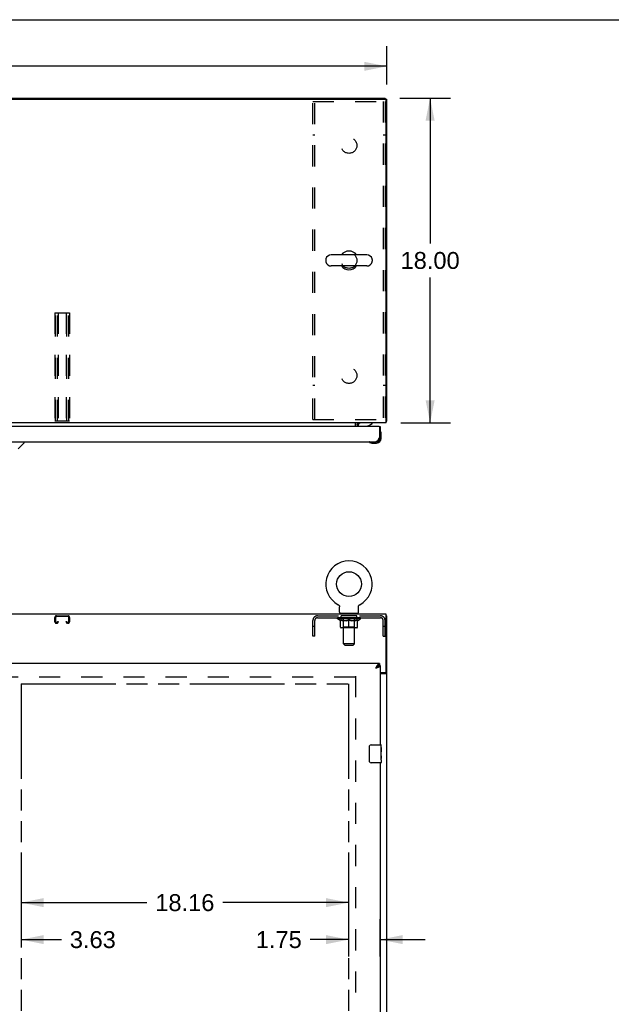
# Model space of a CAD drawing. Header units: inches. Extents: x 0 to 212, y 0 to 138.
# Tile 9 of 12: x 73 to 106, y 83 to 138. Entities that reach past the tile are written whole.
import ezdxf

# ---------------------------------------------------------------- set-up
doc = ezdxf.new("R2010")
doc.units = ezdxf.units.IN
doc.header["$LTSCALE"] = 11.6875
doc.header["$MEASUREMENT"] = 0
doc.linetypes.add('HIDDEN', pattern=[0.2, 0.1, -0.1])
doc.linetypes.add('PHANTOM', pattern=[0.8, 0.45, -0.05, 0.1, -0.05, 0.1, -0.05])
doc.layers.get('0').update_dxf_attribs({"linetype": 'CONTINUOUS'})
for name, color, linetype in [('02___PRT_ALL_AXES', 7, 'CONTINUOUS'), ('AVAILABLE_DOOR_SPACE', 7, 'CONTINUOUS'), ('DEFAULT_2', 8, 'HIDDEN'), ('DIMENSIONS', 7, 'CONTINUOUS')]:
    doc.layers.add(name, color=color, linetype=linetype)
doc.styles.get("Standard").update_dxf_attribs({"font": 'arial.ttf'})
doc.dimstyles.new('DIMSTYLE_1', dxfattribs={"dimtxt": 0.9375, "dimasz": 1.25, "dimexe": 0.09, "dimexo": 0.07, "dimgap": 0.0375, "dimtad": 0, "dimtih": 1, "dimtoh": 1, "dimzin": 4, "dimdsep": 46, "dimtxsty": 'Standard', "dimblk": '_FILLED', "dimblk1": '_FILLED', "dimblk2": '_FILLED', "dimcen": 0.09, "dimazin": 1, "dimtfac": 1, "dimtdec": 3, "dimtofl": 0, "dimtmove": 0, "dimatfit": 3, "dimldrblk": '_FILLED', "dimfxl": 1, "dimtolj": 1, "dimtzin": 4, "dimarcsym": 0})

# ---------------------------------------------------------------- blocks, each defined once
blk = doc.blocks.new('_FILLED')
at = {"color": 0, "linetype": 'ByBlock'}
blk.add_solid([(0, 0), (-1, 0.2), (-1, -0.2)], dxfattribs=at)
blk = doc.blocks.new('*D1')
at = {"layer": 'DIMENSIONS', "color": 2, "linetype": 'Continuous'}
for p, q in [((45.813, 133.802), (45.813, 136.04)), ((93.813, 133.917), (93.813, 136.04)), ((45.813, 134.915), (67.706, 134.915)), ((93.813, 134.915), (71.919, 134.915))]:
    blk.add_line(p, q, dxfattribs=at)
at = {"layer": 'DIMENSIONS', "color": 2, "linetype": 'Continuous', "xscale": 1.25, "yscale": 1.25, "zscale": 1.25, "rotation": 180}
blk.add_blockref('_FILLED', (45.813, 134.915), dxfattribs=at)
at = {"layer": 'DIMENSIONS', "color": 2, "linetype": 'Continuous', "xscale": 1.25, "yscale": 1.25, "zscale": 1.25}
blk.add_blockref('_FILLED', (93.813, 134.915), dxfattribs=at)
at = {"layer": 'DIMENSIONS', "color": 2, "linetype": 'Continuous', "insert": (69.813, 135.384), "char_height": 0.9375, "width": 3.27602, "attachment_point": 2, "line_spacing_factor": 0.9}
blk.add_mtext('48.00', dxfattribs=at)
blk = doc.blocks.new('*D10')
at = {"layer": 'DIMENSIONS', "color": 2, "linetype": 'Continuous'}
for p, q in [((94.521, 133.156), (97.331, 133.156)), ((96.206, 133.156), (96.206, 125.094)), ((96.206, 115.156), (96.206, 123.219)), ((94.576, 115.156), (97.331, 115.156))]:
    blk.add_line(p, q, dxfattribs=at)
at = {"layer": 'DIMENSIONS', "color": 2, "linetype": 'Continuous', "xscale": 1.25, "yscale": 1.25, "zscale": 1.25}
for p, rotation in [((96.206, 133.156), 90), ((96.206, 115.156), 270)]:
    blk.add_blockref('_FILLED', p, dxfattribs=dict(at, rotation=rotation))
at = {"layer": 'DIMENSIONS', "color": 2, "linetype": 'Continuous', "insert": (96.206, 124.625), "char_height": 0.9375, "width": 3.27602, "attachment_point": 2, "line_spacing_factor": 0.9}
blk.add_mtext('18.00', dxfattribs=at)
blk = doc.blocks.new('*D13')
at = {"layer": 'DIMENSIONS', "color": 2, "linetype": 'Continuous'}
for p, q in [((73.531, 88.564), (80.503, 88.564)), ((91.688, 88.564), (84.716, 88.564))]:
    blk.add_line(p, q, dxfattribs=at)
at = {"layer": 'DIMENSIONS', "color": 2, "linetype": 'Continuous', "xscale": 1.25, "yscale": 1.25, "zscale": 1.25, "rotation": 180}
blk.add_blockref('_FILLED', (73.531, 88.564), dxfattribs=at)
at = {"layer": 'DIMENSIONS', "color": 2, "linetype": 'Continuous', "xscale": 1.25, "yscale": 1.25, "zscale": 1.25}
blk.add_blockref('_FILLED', (91.688, 88.564), dxfattribs=at)
at = {"layer": 'DIMENSIONS', "color": 2, "linetype": 'Continuous', "insert": (82.61, 89.033), "char_height": 0.9375, "width": 3.27602, "attachment_point": 2, "line_spacing_factor": 0.9}
blk.add_mtext('18.16', dxfattribs=at)
blk = doc.blocks.new('*D14')
at = {"layer": 'DIMENSIONS', "color": 2, "linetype": 'Continuous'}
for p, q in [((91.688, 87.639), (91.688, 85.571)), ((93.438, 85.571), (93.438, 87.639)), ((91.688, 86.514), (89.561, 86.514)), ((93.438, 86.514), (95.938, 86.514))]:
    blk.add_line(p, q, dxfattribs=at)
at = {"layer": 'DIMENSIONS', "color": 2, "linetype": 'Continuous', "xscale": 1.25, "yscale": 1.25, "zscale": 1.25}
blk.add_blockref('_FILLED', (91.688, 86.514), dxfattribs=at)
at = {"layer": 'DIMENSIONS', "color": 2, "linetype": 'Continuous', "xscale": 1.25, "yscale": 1.25, "zscale": 1.25, "rotation": 180}
blk.add_blockref('_FILLED', (93.438, 86.514), dxfattribs=at)
at = {"layer": 'DIMENSIONS', "color": 2, "linetype": 'Continuous', "insert": (89.092, 86.983), "char_height": 0.9375, "width": 2.54763, "attachment_point": 3, "line_spacing_factor": 0.9}
blk.add_mtext('1.75', dxfattribs=at)
blk = doc.blocks.new('*D15')
at = {"layer": 'DIMENSIONS', "color": 2, "linetype": 'Continuous'}
for p, q in [((69.906, 86.514), (67.406, 86.514)), ((73.531, 86.514), (75.766, 86.514))]:
    blk.add_line(p, q, dxfattribs=at)
at = {"layer": 'DIMENSIONS', "color": 2, "linetype": 'Continuous', "xscale": 1.25, "yscale": 1.25, "zscale": 1.25}
blk.add_blockref('_FILLED', (69.906, 86.514), dxfattribs=at)
at = {"layer": 'DIMENSIONS', "color": 2, "linetype": 'Continuous', "xscale": 1.25, "yscale": 1.25, "zscale": 1.25, "rotation": 180}
blk.add_blockref('_FILLED', (73.531, 86.514), dxfattribs=at)
at = {"layer": 'DIMENSIONS', "color": 2, "linetype": 'Continuous', "insert": (76.234, 86.983), "char_height": 0.9375, "width": 2.54763, "attachment_point": 1, "line_spacing_factor": 0.9}
blk.add_mtext('3.63', dxfattribs=at)

msp = doc.modelspace()

# ---------------------------------------------------------------- linework, layer by layer
at = {"color": 7, "linetype": 'Continuous'}
for p, q in [((0, 137.5), (212.5, 137.5)), ((45.917, 133.156), (93.709, 133.156)), ((93.709, 133.104), (93.709, 133.156)), ((93.709, 133.104), (93.813, 133.104)), ((92.696, 124.462), (90.721, 124.462)), ((90.421, 124.2), (90.421, 124.113)), ((92.996, 124.2), (92.996, 124.113)), ((92.696, 123.85), (90.721, 123.85)), ((92.996, 115.156), (92.996, 115.117)), ((93.761, 115.26), (93.813, 115.26)), ((92.209, 114.952), (92.209, 114.999)), ((92.758, 114.979), (92.996, 115.117)), ((93.376, 114.952), (93.438, 114.952)), ((93.452, 114.69), (93.451, 114.692)), ((93.453, 114.687), (93.452, 114.69)), ((73.682, 114.098), (73.682, 114.036)), ((92.843, 114.085), (92.843, 114.085)), ((93.191, 114.098), (93.235, 114.098)), ((93.438, 114.345), (93.396, 114.345)), ((93.498, 114.558), (93.495, 114.596)), ((93.498, 114.301), (93.498, 114.558)), ((73.373, 113.71), (73.67, 114.008)), ((92.94, 114.041), (92.978, 114.038)), ((92.978, 114.038), (93.235, 114.038)), ((91.109, 105.078), (91.109, 105.078)), ((91.109, 105.078), (91.114, 105.075)), ((91.11, 105.077), (91.112, 105.076)), ((91.114, 105.075), (91.118, 105.073)), ((91.118, 105.073), (91.122, 105.07)), ((91.122, 105.07), (91.127, 105.067)), ((91.127, 105.067), (91.131, 105.064)), ((91.131, 105.064), (91.135, 105.06)), ((91.135, 105.06), (91.139, 105.057)), ((91.139, 105.057), (91.143, 105.053)), ((91.143, 105.053), (91.146, 105.05)), ((91.146, 105.05), (91.15, 105.046)), ((91.15, 105.046), (91.153, 105.042)), ((91.153, 105.042), (91.156, 105.038)), ((91.156, 105.038), (91.16, 105.033)), ((91.159, 105.034), (91.162, 105.029)), ((91.162, 105.029), (91.165, 105.025)), ((91.165, 105.025), (91.168, 105.02)), ((91.168, 105.02), (91.17, 105.016)), ((91.17, 105.016), (91.173, 105.011)), ((91.172, 105.011), (91.175, 105.006)), ((91.175, 105.006), (91.177, 105.001)), ((91.177, 105.001), (91.178, 104.996)), ((91.178, 104.996), (91.18, 104.991)), ((91.18, 104.991), (91.181, 104.986)), ((91.181, 104.986), (91.182, 104.981)), ((91.182, 104.981), (91.183, 104.976)), ((91.183, 104.976), (91.184, 104.971)), ((91.186, 104.658), (91.186, 104.951)), ((92.232, 104.966), (92.233, 104.971)), ((92.232, 104.96), (92.232, 104.966)), ((92.232, 104.955), (92.232, 104.96)), ((92.232, 104.955), (92.232, 104.96)), ((92.232, 104.951), (92.232, 104.955)), ((92.232, 104.658), (92.232, 104.951)), ((92.233, 104.971), (92.234, 104.976)), ((92.234, 104.976), (92.235, 104.981)), ((92.235, 104.981), (92.236, 104.986)), ((92.236, 104.986), (92.238, 104.991)), ((92.238, 104.991), (92.239, 104.996)), ((92.239, 104.996), (92.241, 105.001)), ((92.241, 105.001), (92.243, 105.006)), ((92.243, 105.006), (92.245, 105.011)), ((92.245, 105.011), (92.247, 105.016)), ((92.247, 105.016), (92.25, 105.02)), ((92.25, 105.02), (92.252, 105.025)), ((92.252, 105.025), (92.255, 105.029)), ((92.258, 105.033), (92.261, 105.038)), ((92.261, 105.038), (92.264, 105.042)), ((92.264, 105.042), (92.268, 105.046)), ((92.268, 105.046), (92.271, 105.05)), ((92.271, 105.05), (92.275, 105.053)), ((92.279, 105.057), (92.282, 105.06)), ((92.282, 105.06), (92.287, 105.064)), ((92.287, 105.064), (92.291, 105.067)), ((92.291, 105.067), (92.295, 105.07)), ((92.295, 105.07), (92.299, 105.073)), ((92.299, 105.073), (92.304, 105.075)), ((92.299, 105.073), (92.301, 105.074)), ((92.304, 105.075), (92.308, 105.078)), ((92.305, 105.076), (92.307, 105.077)), ((91.209, 104.589), (91.209, 104.559)), ((92.209, 104.589), (91.209, 104.589)), ((92.209, 104.589), (92.209, 104.559)), ((93.761, 104.455), (93.813, 104.455)), ((93.345, 101.694), (93.336, 101.69)), ((93.396, 101.809), (93.396, 101.705)), ((93.438, 101.705), (93.396, 101.705)), ((93.709, 101.319), (93.709, 101.307)), ((93.709, 101.307), (93.813, 101.307)), ((92.843, 96.409), (92.843, 97.209)), ((92.943, 97.309), (93.483, 97.309)), ((93.483, 96.309), (92.943, 96.309))]:
    msp.add_line(p, q, dxfattribs=at)
at = {"color": 3, "linetype": 'Continuous'}
for p, q in [((45.927, 133.104), (93.698, 133.104)), ((93.761, 115.156), (93.761, 133.042)), ((93.813, 115.26), (93.813, 133.104)), ((93.761, 115.156), (45.865, 115.156)), ((92.063, 114.952), (92.063, 115.156)), ((93.376, 114.952), (69.969, 114.952)), ((92.167, 115.052), (92.167, 114.952)), ((92.193, 115.138), (92.188, 115.143)), ((93.396, 114.932), (93.396, 114.345)), ((93.438, 114.952), (93.438, 114.345)), ((69.906, 114.098), (93.191, 114.098)), ((93.761, 104.559), (45.865, 104.559)), ((93.761, 101.379), (93.761, 104.559)), ((93.813, 32.663), (93.813, 104.455)), ((93.396, 101.809), (69.906, 101.809)), ((93.191, 101.563), (93.221, 101.574)), ((93.438, 101.705), (93.438, 97.309)), ((93.438, 101.319), (93.701, 101.319)), ((93.438, 101.267), (93.743, 101.267)), ((93.438, 96.309), (93.438, 71.059))]:
    msp.add_line(p, q, dxfattribs=at)
for points in [[(92.182, 115.148), (92.18, 115.15), (92.178, 115.152), (92.176, 115.153), (92.174, 115.154)], [(92.188, 115.143), (92.186, 115.145), (92.184, 115.146), (92.182, 115.148)], [(93.761, 115.241), (93.761, 115.241), (93.765, 115.242), (93.769, 115.243), (93.773, 115.244), (93.777, 115.245)], [(93.777, 115.245), (93.785, 115.246), (93.789, 115.247), (93.792, 115.248), (93.795, 115.248), (93.798, 115.249), (93.801, 115.25), (93.804, 115.251), (93.806, 115.252), (93.808, 115.253), (93.809, 115.254), (93.81, 115.255), (93.811, 115.256), (93.812, 115.258), (93.813, 115.259), (93.813, 115.26)], [(92.203, 115.131), (92.202, 115.131), (92.202, 115.131), (92.201, 115.131), (92.2, 115.131), (92.199, 115.132), (92.198, 115.133), (92.197, 115.134), (92.196, 115.135), (92.195, 115.136), (92.193, 115.138)], [(93.396, 114.345), (93.388, 114.329), (93.379, 114.313), (93.371, 114.297), (93.362, 114.281), (93.353, 114.266), (93.345, 114.251), (93.336, 114.236), (93.328, 114.222), (93.319, 114.208), (93.311, 114.195), (93.302, 114.182), (93.294, 114.171), (93.285, 114.16), (93.277, 114.149), (93.268, 114.14), (93.26, 114.131), (93.251, 114.124), (93.242, 114.117), (93.234, 114.112), (93.225, 114.107), (93.217, 114.103), (93.208, 114.101), (93.2, 114.099), (93.191, 114.098)], [(93.277, 101.713), (93.268, 101.7), (93.26, 101.686), (93.251, 101.672), (93.242, 101.657), (93.234, 101.642), (93.225, 101.626), (93.217, 101.611), (93.208, 101.595), (93.2, 101.579), (93.191, 101.563)], [(93.221, 101.574), (93.236, 101.579), (93.25, 101.585), (93.265, 101.59), (93.279, 101.596), (93.292, 101.601), (93.306, 101.607), (93.319, 101.612), (93.331, 101.617)], [(93.396, 101.809), (93.388, 101.809), (93.379, 101.807), (93.371, 101.804), (93.362, 101.801), (93.353, 101.796), (93.345, 101.79), (93.336, 101.784), (93.328, 101.776), (93.319, 101.768), (93.311, 101.758), (93.302, 101.748), (93.294, 101.737), (93.285, 101.725), (93.277, 101.713)], [(93.331, 101.617), (93.343, 101.623), (93.355, 101.628), (93.365, 101.634), (93.376, 101.639), (93.385, 101.645), (93.394, 101.65), (93.402, 101.656), (93.409, 101.661), (93.416, 101.667), (93.422, 101.672), (93.427, 101.678), (93.431, 101.683), (93.434, 101.689), (93.436, 101.694), (93.437, 101.7), (93.438, 101.705)], [(93.743, 101.267), (93.745, 101.268), (93.747, 101.27), (93.75, 101.271), (93.753, 101.273), (93.757, 101.274), (93.761, 101.276), (93.765, 101.277), (93.769, 101.279), (93.777, 101.281)], [(93.777, 101.281), (93.781, 101.283), (93.785, 101.284), (93.789, 101.285), (93.792, 101.287), (93.795, 101.288), (93.798, 101.29), (93.801, 101.291), (93.804, 101.293), (93.806, 101.295), (93.808, 101.296), (93.809, 101.298), (93.81, 101.3), (93.811, 101.301), (93.812, 101.303), (93.813, 101.305), (93.813, 101.307)]]:
    msp.add_lwpolyline(points, dxfattribs=at)
at = {"color": 7, "linetype": 'Continuous'}
for points in [[(93.451, 114.692), (93.451, 114.693), (93.451, 114.693)], [(92.843, 114.085), (92.844, 114.085), (92.846, 114.084), (92.849, 114.083)], [(91.184, 104.971), (91.185, 104.966), (91.185, 104.96)], [(91.185, 104.966), (91.185, 104.96), (91.186, 104.955), (91.186, 104.951)], [(92.255, 105.029), (92.258, 105.034), (92.261, 105.038)], [(92.275, 105.053), (92.279, 105.057), (92.283, 105.06)], [(93.336, 101.69), (93.328, 101.686), (93.319, 101.681), (93.311, 101.676), (93.302, 101.67), (93.294, 101.663), (93.285, 101.657), (93.277, 101.649), (93.268, 101.642), (93.26, 101.634), (93.251, 101.626), (93.242, 101.617), (93.234, 101.608), (93.225, 101.6), (93.217, 101.59), (93.208, 101.581), (93.2, 101.572), (93.191, 101.563)], [(93.191, 101.563), (93.202, 101.57), (93.213, 101.577), (93.224, 101.584), (93.235, 101.591), (93.246, 101.598), (93.256, 101.605), (93.266, 101.613), (93.275, 101.62), (93.284, 101.627), (93.292, 101.634), (93.3, 101.641), (93.307, 101.648), (93.313, 101.655), (93.318, 101.662), (93.323, 101.67), (93.327, 101.677), (93.33, 101.684), (93.331, 101.688)], [(93.396, 101.705), (93.388, 101.705), (93.379, 101.704), (93.371, 101.702), (93.362, 101.7), (93.353, 101.698), (93.345, 101.694)], [(93.668, 101.267), (93.668, 101.269), (93.669, 101.271), (93.669, 101.272), (93.67, 101.274), (93.67, 101.276), (93.671, 101.277), (93.673, 101.279), (93.674, 101.281), (93.676, 101.282), (93.677, 101.284), (93.679, 101.285), (93.681, 101.286), (93.684, 101.287), (93.686, 101.289), (93.688, 101.29), (93.691, 101.291), (93.693, 101.292), (93.695, 101.293), (93.698, 101.295), (93.7, 101.296), (93.702, 101.297), (93.704, 101.299), (93.705, 101.3), (93.707, 101.302), (93.708, 101.303), (93.708, 101.305), (93.709, 101.306), (93.709, 101.307)], [(92.843, 97.209), (92.843, 97.215), (92.844, 97.222), (92.844, 97.228), (92.846, 97.234), (92.847, 97.24), (92.849, 97.245)], [(92.849, 96.373), (92.847, 96.379), (92.846, 96.385), (92.844, 96.391), (92.844, 96.397), (92.843, 96.403), (92.843, 96.409)]]:
    msp.add_lwpolyline(points, dxfattribs=at)
msp.add_circle((91.709, 106.217), 0.688, dxfattribs=at)
at = {"color": 3, "linetype": 'Continuous'}
for centre, radius, start, end in [((93.698, 133.042), 0.0625, 0, 90), ((92.271, 115.052), 0.104, 90, 180), ((93.376, 114.932), 0.02, 0, 90), ((93.191, 114.345), 0.246, 270, 360), ((93.701, 101.379), 0.06, 270, 360)]:
    msp.add_arc(centre, radius, start, end, dxfattribs=at)
at = {"color": 7, "linetype": 'Continuous'}
for centre, radius, start, end in [((90.721, 124.156), 0.306, 90, 164.3697), ((91.709, 124.156), 0.523, 35.8102, 144.1898), ((92.696, 124.156), 0.306, 15.6303, 90), ((90.565, 124.2), 0.144, 164.3697, 180), ((90.565, 124.113), 0.144, 180, 195.6303), ((90.721, 124.156), 0.306, 195.6303, 270), ((92.696, 124.156), 0.306, 270, 344.3697), ((92.852, 124.2), 0.144, 0, 15.6303), ((92.852, 124.113), 0.144, 344.3697, 360), ((91.709, 124.156), 0.523, 215.8091, 324.1909), ((92.271, 115.052), 0.208, 149.986, 180), ((92.366, 114.999), 0.157, 90, 180), ((92.808, 114.893), 0.1, 120.092, 143.4532), ((93.453, 114.678), 0.015, 96.3796, 180), ((93.449, 114.678), 0.015, 30.8899, 83.6204), ((93.248, 114.558), 0.25, 0, 30.8899), ((92.858, 114.083), 0.015, 90, 173.6204), ((92.858, 114.087), 0.015, 186.3796, 239.1101), ((92.978, 114.288), 0.25, 239.1101, 270), ((93.235, 114.301), 0.263, 270, 360), ((93.235, 114.301), 0.203, 270, 360), ((73.643, 114.036), 0.0394, 315, 360), ((91.709, 106.217), 1.288, 297.7005, 242.2995), ((91.255, 104.658), 0.069, 180, 270), ((92.163, 104.658), 0.069, 270, 360), ((92.943, 97.209), 0.1, 90, 158.7946), ((93.483, 97.294), 0.015, 0, 90), ((92.943, 96.409), 0.1, 201.1999, 270), ((93.483, 96.324), 0.015, 270, 360)]:
    msp.add_arc(centre, radius, start, end, dxfattribs=at)
at = {"layer": '02___PRT_ALL_AXES', "color": 8, "linetype": 'HIDDEN'}
for p, q in [((91.271, 104.351), (91.271, 104.455)), ((92.146, 104.455), (91.271, 104.455)), ((92.146, 104.351), (91.271, 104.351)), ((92.146, 104.351), (92.146, 104.455))]:
    msp.add_line(p, q, dxfattribs=at)
at = {"layer": '02___PRT_ALL_AXES', "color": 7, "linetype": 'Continuous'}
for p, q in [((93.491, 97.155), (93.491, 96.925)), ((93.498, 97.155), (93.491, 97.155)), ((93.498, 96.73), (93.498, 97.294)), ((93.498, 96.988), (93.491, 96.988)), ((93.498, 96.925), (93.491, 96.925)), ((93.491, 96.694), (93.491, 96.558)), ((93.498, 96.694), (93.491, 96.694)), ((93.498, 96.889), (93.492, 96.889)), ((93.496, 96.755), (93.494, 96.777)), ((93.496, 96.757), (93.498, 96.757)), ((93.498, 96.471), (93.498, 96.728)), ((93.492, 96.526), (93.498, 96.526)), ((93.498, 96.47), (93.498, 96.324))]:
    msp.add_line(p, q, dxfattribs=at)
for points in [[(93.494, 96.777), (93.493, 96.789), (93.493, 96.801), (93.492, 96.813), (93.491, 96.826), (93.491, 96.838), (93.491, 96.851), (93.491, 96.864), (93.491, 96.877), (93.492, 96.889), (93.493, 96.902), (93.493, 96.914)], [(93.498, 96.728), (93.498, 96.736), (93.497, 96.745), (93.496, 96.755)], [(93.492, 96.521), (93.492, 96.53), (93.491, 96.539), (93.491, 96.548), (93.491, 96.558)], [(93.495, 96.497), (93.494, 96.504), (93.493, 96.513), (93.492, 96.521)], [(93.498, 96.47), (93.498, 96.474), (93.497, 96.478), (93.497, 96.484), (93.495, 96.497)]]:
    msp.add_lwpolyline(points, dxfattribs=at)
at = {"layer": '02___PRT_ALL_AXES', "color": 8, "linetype": 'HIDDEN'}
for centre in [(91.709, 130.531), (91.709, 124.156), (91.709, 117.781)]:
    msp.add_circle(centre, 0.438, dxfattribs=at)
at = {"layer": '02___PRT_ALL_AXES', "color": 7, "linetype": 'Continuous'}
for start, end in [(350.8498, 351.1102), (355.1015, 355.7578)]:
    msp.add_arc((93.235, 114.301), 0.263, start, end, dxfattribs=at)
msp.add_ellipse((93.235, 96.893), major_axis=(0.263, 0), ratio=0.432808, start_param=0, end_param=0.179988, dxfattribs=at)
at = {"layer": 'AVAILABLE_DOOR_SPACE', "color": 4, "linetype": 'PHANTOM'}
for p, q in [((73.531, 100.684), (73.531, 71.434)), ((73.531, 100.684), (91.688, 100.684)), ((91.688, 100.684), (91.688, 40.434))]:
    msp.add_line(p, q, dxfattribs=at)
at = {"layer": 'DEFAULT_2', "color": 8, "linetype": 'HIDDEN'}
for p, q in [((89.709, 132.969), (93.709, 132.969)), ((89.709, 115.344), (89.709, 132.969)), ((89.813, 115.344), (89.813, 132.969)), ((93.605, 132.969), (93.605, 115.344)), ((93.709, 132.969), (93.709, 115.344)), ((89.813, 131.094), (89.709, 131.094)), ((93.709, 131.094), (93.605, 131.094)), ((75.406, 121.26), (76.219, 121.26)), ((75.406, 121.26), (75.406, 115.26)), ((75.446, 115.26), (75.446, 121.26)), ((75.554, 115.26), (75.554, 121.26)), ((75.594, 121.26), (75.594, 115.26)), ((76.031, 121.26), (76.031, 115.26)), ((76.071, 115.26), (76.071, 121.26)), ((76.179, 115.26), (76.179, 121.26)), ((76.219, 121.26), (76.219, 115.26)), ((89.813, 117.219), (89.709, 117.219)), ((93.709, 117.219), (93.605, 117.219)), ((75.406, 115.26), (76.219, 115.26)), ((89.709, 115.344), (93.709, 115.344)), ((91.109, 105.078), (91.109, 105.078)), ((91.117, 105.074), (91.118, 105.073)), ((92.308, 105.078), (92.308, 105.078)), ((92.308, 105.078), (92.308, 105.078)), ((75.406, 104.129), (75.406, 104.375)), ((75.446, 104.375), (75.446, 104.129)), ((75.486, 104.455), (76.139, 104.455)), ((76.139, 104.415), (75.486, 104.415)), ((76.179, 104.129), (76.179, 104.375)), ((76.219, 104.375), (76.219, 104.129)), ((89.955, 104.455), (93.462, 104.455)), ((89.955, 104.351), (93.462, 104.351)), ((91.075, 104.302), (91.075, 104.349)), ((92.342, 104.302), (91.075, 104.302)), ((91.235, 104.191), (91.075, 104.302)), ((91.085, 104.343), (91.085, 104.349)), ((91.094, 104.339), (91.094, 104.343)), ((91.094, 104.339), (92.324, 104.339)), ((91.103, 104.339), (91.103, 104.343)), ((91.104, 104.339), (91.104, 104.343)), ((91.114, 104.343), (91.114, 104.349)), ((91.13, 104.339), (91.13, 104.343)), ((91.132, 104.339), (91.132, 104.343)), ((91.16, 104.343), (91.16, 104.349)), ((91.175, 104.339), (91.175, 104.343)), ((91.177, 104.339), (91.177, 104.343)), ((91.382, 104.342), (91.18, 104.342)), ((91.224, 104.343), (91.224, 104.349)), ((91.225, 104.339), (91.225, 104.342)), ((91.226, 104.339), (91.226, 104.342)), ((91.229, 104.339), (91.229, 104.342)), ((91.236, 104.339), (91.236, 104.343)), ((91.236, 104.339), (91.236, 104.342)), ((91.239, 104.339), (91.239, 104.343)), ((91.243, 104.339), (91.243, 104.343)), ((91.245, 103.828), (91.245, 104.234)), ((91.247, 104.339), (91.247, 104.342)), ((91.261, 104.339), (91.261, 104.342)), ((91.279, 104.339), (91.279, 104.342)), ((91.28, 104.339), (91.28, 104.345)), ((91.3, 104.339), (91.3, 104.342)), ((91.3, 104.339), (91.3, 104.342)), ((91.302, 104.343), (91.302, 104.349)), ((91.311, 104.339), (91.311, 104.343)), ((91.315, 104.339), (91.315, 104.343)), ((91.325, 104.339), (91.325, 104.342)), ((91.336, 104.339), (91.336, 104.346)), ((91.352, 104.339), (91.352, 104.342)), ((91.355, 104.339), (91.355, 104.342)), ((91.382, 104.339), (91.382, 104.342)), ((91.449, 104.342), (91.387, 104.342)), ((91.392, 104.343), (91.392, 104.349)), ((91.396, 104.589), (91.396, 104.559)), ((91.396, 103.831), (91.396, 104.299)), ((91.399, 104.339), (91.399, 104.343)), ((91.404, 104.339), (91.404, 104.343)), ((91.409, 102.908), (91.409, 104.555)), ((91.41, 104.339), (91.41, 104.348)), ((91.414, 104.339), (91.414, 104.342)), ((91.425, 104.339), (91.425, 104.342)), ((91.449, 104.339), (91.449, 104.342)), ((91.524, 104.342), (91.465, 104.342)), ((91.485, 104.339), (91.485, 104.342)), ((91.492, 104.343), (91.492, 104.349)), ((91.496, 104.339), (91.496, 104.343)), ((91.498, 104.339), (91.498, 104.349)), ((91.501, 104.339), (91.501, 104.343)), ((91.508, 104.339), (91.508, 104.343)), ((91.524, 104.339), (91.524, 104.342)), ((91.604, 104.342), (91.55, 104.342)), ((91.563, 104.339), (91.563, 104.342)), ((91.594, 104.342), (91.709, 104.349)), ((91.599, 104.343), (91.599, 104.349)), ((91.599, 104.343), (91.599, 104.349)), ((91.599, 104.349), (91.599, 104.349)), ((91.599, 104.339), (91.599, 104.343)), ((91.603, 104.339), (91.603, 104.343)), ((91.604, 104.339), (91.604, 104.342)), ((91.605, 104.339), (91.605, 104.343)), ((91.688, 104.342), (91.64, 104.342)), ((91.645, 104.339), (91.645, 104.342)), ((91.688, 104.339), (91.688, 104.342)), ((91.706, 104.343), (91.706, 104.343)), ((91.706, 104.339), (91.706, 104.343)), ((91.706, 104.339), (91.706, 104.343)), ((91.709, 104.343), (91.709, 104.349)), ((91.709, 103.791), (91.709, 104.235)), ((91.711, 104.339), (91.711, 104.343)), ((91.711, 104.339), (91.711, 104.343)), ((91.711, 104.343), (91.711, 104.343)), ((91.713, 104.342), (91.778, 104.342)), ((91.73, 104.339), (91.73, 104.342)), ((91.746, 104.342), (91.746, 104.347)), ((91.746, 104.347), (91.823, 104.342)), ((91.767, 104.342), (91.767, 104.346)), ((91.772, 104.339), (91.772, 104.342)), ((91.813, 104.339), (91.813, 104.343)), ((91.813, 104.339), (91.813, 104.342)), ((91.813, 104.342), (91.868, 104.342)), ((91.814, 104.339), (91.814, 104.343)), ((91.818, 104.343), (91.818, 104.349)), ((91.818, 104.349), (91.819, 104.349)), ((91.818, 104.339), (91.818, 104.343)), ((91.819, 104.343), (91.819, 104.349)), ((91.855, 104.339), (91.855, 104.342)), ((91.894, 104.339), (91.894, 104.342)), ((91.894, 104.342), (91.953, 104.342)), ((91.909, 104.339), (91.909, 104.343)), ((91.916, 104.339), (91.916, 104.343)), ((91.919, 104.339), (91.919, 104.349)), ((91.922, 104.339), (91.922, 104.343)), ((91.925, 104.343), (91.925, 104.349)), ((91.933, 104.339), (91.933, 104.342)), ((91.969, 104.339), (91.969, 104.342)), ((91.969, 104.342), (92.031, 104.342)), ((91.993, 104.339), (91.993, 104.342)), ((92.004, 104.339), (92.004, 104.342)), ((92.008, 104.339), (92.008, 104.348)), ((92.009, 102.908), (92.009, 104.555)), ((92.014, 104.339), (92.014, 104.343)), ((92.019, 104.339), (92.019, 104.343)), ((92.021, 104.589), (92.021, 104.559)), ((92.021, 103.831), (92.021, 104.299)), ((92.025, 104.343), (92.025, 104.349)), ((92.036, 104.339), (92.036, 104.342)), ((92.036, 104.342), (92.237, 104.342)), ((92.063, 104.339), (92.063, 104.342)), ((92.066, 104.339), (92.066, 104.342)), ((92.081, 104.339), (92.081, 104.346)), ((92.093, 104.339), (92.093, 104.342)), ((92.102, 104.339), (92.102, 104.343)), ((92.106, 104.339), (92.106, 104.343)), ((92.116, 104.343), (92.116, 104.349)), ((92.117, 104.339), (92.117, 104.342)), ((92.117, 104.339), (92.117, 104.342)), ((92.138, 104.339), (92.138, 104.345)), ((92.138, 104.339), (92.138, 104.342)), ((92.156, 104.339), (92.156, 104.342)), ((92.17, 104.339), (92.17, 104.342)), ((92.172, 103.828), (92.172, 104.234)), ((92.175, 104.339), (92.175, 104.343)), ((92.178, 104.339), (92.178, 104.343)), ((92.181, 104.339), (92.181, 104.342)), ((92.182, 104.339), (92.182, 104.343)), ((92.183, 104.191), (92.342, 104.302)), ((92.189, 104.339), (92.189, 104.342)), ((92.192, 104.339), (92.192, 104.342)), ((92.192, 104.339), (92.192, 104.342)), ((92.194, 104.343), (92.194, 104.349)), ((92.24, 104.339), (92.24, 104.343)), ((92.243, 104.339), (92.243, 104.343)), ((92.257, 104.343), (92.257, 104.349)), ((92.286, 104.339), (92.286, 104.343)), ((92.288, 104.339), (92.288, 104.343)), ((92.304, 104.343), (92.304, 104.349)), ((92.314, 104.339), (92.314, 104.343)), ((92.315, 104.339), (92.315, 104.343)), ((92.324, 104.339), (92.324, 104.343)), ((92.332, 104.343), (92.332, 104.349)), ((92.342, 104.302), (92.342, 104.349)), ((75.486, 104.089), (75.514, 104.089)), ((75.514, 104.049), (75.486, 104.049)), ((75.554, 104.129), (75.554, 104.143)), ((75.554, 104.143), (75.594, 104.143)), ((75.594, 104.143), (75.594, 104.129)), ((76.031, 104.129), (76.031, 104.143)), ((76.031, 104.143), (76.071, 104.143)), ((76.071, 104.143), (76.071, 104.129)), ((76.111, 104.089), (76.139, 104.089)), ((76.139, 104.049), (76.111, 104.049)), ((89.709, 103.33), (89.709, 104.209)), ((89.813, 103.86), (89.709, 103.86)), ((89.813, 103.33), (89.813, 104.209)), ((91.235, 104.191), (91.245, 104.191)), ((92.135, 103.791), (91.282, 103.791)), ((91.396, 103.831), (91.356, 103.791)), ((91.567, 104.191), (91.388, 104.191)), ((92.021, 103.831), (91.396, 103.831)), ((92.03, 104.191), (91.85, 104.191)), ((92.021, 103.831), (92.061, 103.791)), ((92.172, 104.191), (92.183, 104.191)), ((93.605, 103.33), (93.605, 104.209)), ((93.709, 103.86), (93.605, 103.86)), ((93.709, 103.33), (93.709, 104.209)), ((89.813, 103.33), (89.709, 103.33)), ((93.605, 103.33), (93.709, 103.33)), ((92.009, 102.908), (91.409, 102.908)), ((91.478, 102.839), (91.409, 102.908)), ((91.478, 102.839), (91.94, 102.839)), ((91.94, 102.839), (92.009, 102.908)), ((92.063, 101.059), (47.563, 101.059)), ((92.063, 101.111), (92.063, 40.007))]:
    msp.add_line(p, q, dxfattribs=at)
for points in [[(91.245, 104.234), (91.271, 104.224), (91.296, 104.215), (91.321, 104.208), (91.346, 104.201), (91.371, 104.195), (91.395, 104.191)], [(91.388, 104.191), (91.364, 104.196), (91.341, 104.201), (91.317, 104.208), (91.293, 104.215), (91.269, 104.224), (91.245, 104.233)], [(91.558, 104.191), (91.583, 104.195), (91.607, 104.201), (91.632, 104.208), (91.658, 104.216), (91.683, 104.225), (91.709, 104.235)], [(91.709, 104.233), (91.684, 104.224), (91.66, 104.215), (91.637, 104.208), (91.614, 104.201), (91.59, 104.195), (91.567, 104.191)], [(91.709, 104.235), (91.735, 104.225), (91.76, 104.216), (91.785, 104.208), (91.81, 104.201), (91.835, 104.195), (91.86, 104.191)], [(91.85, 104.191), (91.827, 104.196), (91.803, 104.201), (91.78, 104.208), (91.757, 104.215), (91.733, 104.224), (91.709, 104.233)], [(92.022, 104.191), (92.047, 104.195), (92.072, 104.201), (92.096, 104.208), (92.121, 104.216), (92.147, 104.224), (92.172, 104.234)], [(92.172, 104.233), (92.148, 104.224), (92.124, 104.215), (92.1, 104.208), (92.076, 104.201), (92.053, 104.196), (92.03, 104.191)]]:
    msp.add_lwpolyline(points, dxfattribs=at)
for centre, radius, start, end in [((75.486, 104.375), 0.08, 90, 180), ((75.486, 104.375), 0.04, 90, 180), ((76.139, 104.375), 0.08, 0, 90), ((76.139, 104.375), 0.04, 0, 90), ((89.955, 104.209), 0.246, 90, 180), ((89.955, 104.209), 0.142, 90, 180), ((91.356, 104.299), 0.0398, 0, 90), ((91.374, 104.555), 0.0345, 0, 90), ((92.043, 104.555), 0.0345, 90, 180), ((92.061, 104.299), 0.0398, 90, 180), ((93.462, 104.209), 0.246, 0, 90), ((93.462, 104.209), 0.142, 0, 90), ((75.486, 104.129), 0.08, 180, 270), ((75.486, 104.129), 0.04, 180, 270), ((75.514, 104.129), 0.08, 270, 360), ((75.514, 104.129), 0.04, 270, 360), ((76.111, 104.129), 0.08, 180, 270), ((76.111, 104.129), 0.04, 180, 270), ((76.139, 104.129), 0.08, 270, 360), ((76.139, 104.129), 0.04, 270, 360), ((91.282, 103.828), 0.0371, 180, 270), ((92.135, 103.828), 0.0371, 270, 360)]:
    msp.add_arc(centre, radius, start, end, dxfattribs=at)
for centre, major_axis, ratio, start_param, end_param in [((91.709, 104.349), (0.633, 0.007), 0.05963, 2.96643, 3.140963), ((91.056, 104.337), (0.198, 0), 0.060556, 0.430652, 1.470503), ((91.709, 104.349), (0.633, 0), 0.060556, -3.141593, -2.96706), ((91.056, 104.331), (0.198, 0.002), 0.05963, 1.376596, 1.469874), ((91.709, 104.349), (0.633, 0.013), 0.05688, 2.791345, 2.965878), ((91.031, 104.337), (0.198, 0.002), 0.05963, 0.25549, 1.295341), ((91.1, 104.337), (0.198, -0.002), 0.05963, 0.605815, 1.645666), ((91.709, 104.349), (0.633, -0.007), 0.05963, -2.96643, -2.791898), ((91.1, 104.331), (0.198, 0), 0.060556, 1.551758, 1.645036), ((91.031, 104.331), (0.198, 0.004), 0.05688, 1.20151, 1.294789), ((91.101, 104.333), (0.164, 0.002), 0.05963, 1.065228, 1.614276), ((91.081, 104.333), (0.164, 0.003), 0.05688, 0.890143, 1.43919), ((91.139, 104.333), (0.164, 0), 0.060556, 1.240391, 1.789438), ((91.709, 104.349), (0.633, 0.019), 0.052395, 2.616403, 2.790936), ((91.028, 104.337), (0.198, 0.004), 0.05688, 0.080405, 1.120256), ((91.162, 104.337), (0.198, -0.004), 0.05688, 0.7809, 1.820751), ((91.709, 104.349), (0.633, -0.013), 0.05688, -2.791345, -2.616812), ((91.162, 104.331), (0.198, -0.002), 0.05963, 1.72692, 1.820198), ((91.028, 104.331), (0.198, 0.006), 0.052395, 1.026568, 1.119847), ((91.081, 104.333), (0.164, 0.005), 0.052395, 0.715201, 1.264248), ((91.195, 104.333), (0.164, -0.002), 0.05963, 1.415553, 1.9646), ((91.709, 104.349), (0.633, 0.025), 0.046319, 2.441654, 2.616187), ((91.242, 104.337), (0.198, -0.006), 0.052395, 0.955842, 1.995693), ((91.045, 104.337), (0.198, 0.006), 0.052395, -0.094537, 0.945314), ((91.709, 104.349), (0.633, -0.019), 0.052395, -2.616403, -2.44187), ((91.242, 104.331), (0.198, -0.004), 0.05688, 1.902006, 1.995284), ((91.045, 104.331), (0.198, 0.008), 0.046319, 0.851819, 0.945098), ((91.099, 104.333), (0.164, 0.006), 0.046319, 0.540452, 1.089499), ((91.266, 104.333), (0.164, -0.003), 0.05688, 1.590638, 2.139686), ((91.709, 104.349), (0.633, 0.029), 0.038841, 2.267123, 2.441656), ((91.335, 104.337), (0.198, -0.008), 0.046319, 1.130591, 2.170442), ((91.082, 104.337), (0.198, 0.008), 0.046319, -0.269286, 0.770565), ((91.709, 104.349), (0.633, -0.025), 0.046319, -2.441654, -2.267121), ((91.335, 104.331), (0.198, -0.006), 0.052395, 2.076947, 2.170226), ((91.082, 104.331), (0.198, 0.009), 0.038841, 0.677289, 0.770567), ((91.136, 104.333), (0.164, 0.008), 0.038841, 0.365921, 0.914969), ((91.35, 104.333), (0.164, -0.005), 0.052395, 1.76558, 2.314627), ((91.709, 104.349), (0.633, 0.033), 0.030195, 2.09281, 2.267343), ((91.44, 104.337), (0.198, -0.009), 0.038841, 1.305122, 2.344973), ((91.709, 104.349), (0.633, -0.029), 0.038841, -2.267123, -2.092591), ((91.138, 104.337), (0.198, 0.009), 0.038841, -0.443817, 0.596034), ((91.44, 104.331), (0.198, -0.008), 0.046319, 2.251696, 2.344975), ((91.138, 104.331), (0.198, 0.01), 0.030195, 0.502975, 0.596254), ((91.19, 104.333), (0.164, 0.009), 0.030195, 0.191608, 0.740655), ((91.446, 104.333), (0.164, -0.006), 0.046319, 1.940329, 2.489376), ((91.211, 104.337), (0.198, 0.01), 0.030195, -0.61813, 0.421721), ((91.709, 104.349), (0.633, 0.036), 0.020645, 1.918687, 2.09322), ((91.553, 104.337), (0.198, -0.01), 0.030195, 1.479435, 2.519286), ((91.709, 104.349), (0.633, -0.033), 0.030195, -2.09281, -1.918277), ((91.553, 104.331), (0.198, -0.009), 0.038841, 2.426227, 2.519505), ((91.211, 104.331), (0.198, 0.011), 0.020645, 0.328852, 0.422131), ((91.26, 104.333), (0.164, 0.009), 0.020645, 0.017485, 0.566532), ((91.549, 104.333), (0.164, -0.008), 0.038841, 2.11486, 2.663907), ((91.3, 104.337), (0.198, 0.011), 0.020645, -0.792253, 0.247598), ((91.709, 104.349), (0.633, 0.038), 0.010478, 1.744704, 1.919237), ((91.671, 104.337), (0.198, -0.011), 0.020645, 1.653558, 2.693409), ((91.709, 104.349), (0.633, -0.036), 0.020645, -1.918687, -1.744154), ((91.671, 104.331), (0.198, -0.01), 0.030195, 2.60054, 2.693819), ((91.3, 104.331), (0.198, 0.012), 0.010478, 0.154869, 0.248148), ((91.344, 104.333), (0.164, 0.01), 0.010478, 6.126688, 6.675735), ((91.658, 104.333), (0.164, -0.009), 0.030195, 2.289173, 2.83822), ((91.401, 104.337), (0.198, 0.012), 0.010478, -0.966236, -0.000846), ((91.789, 104.337), (0.198, -0.012), 0.010478, 1.827541, 2.867392), ((91.709, 104.349), (0.633, -0.038), 0.010478, 4.538481, 4.720178), ((91.789, 104.331), (0.198, -0.011), 0.020645, 2.774664, 2.867942), ((91.767, 104.333), (0.164, -0.009), 0.020645, 2.463296, 3.012344), ((91.628, 104.337), (0.198, 0.012), 0.010478, 0.274201, 1.314052), ((91.542, 104.333), (0.164, 0.01), 0.010478, -0.000483, 0.504314), ((91.512, 104.331), (0.198, 0.012), 0.010478, 0.099668, 0.192946), ((91.709, 104.349), (0.633, 0.038), 0.010478, -1.571421, -1.396888), ((91.906, 104.331), (0.198, -0.012), 0.010478, 2.74231, 2.948646), ((91.876, 104.333), (0.164, -0.01), 0.010478, 2.637279, 3.14189), ((91.747, 104.337), (0.198, 0.011), 0.020645, 0.448184, 1.488034), ((91.65, 104.333), (0.164, 0.009), 0.020645, 0.129249, 0.678296), ((91.628, 104.331), (0.198, 0.011), 0.020645, 0.273651, 0.366929), ((92.016, 104.337), (0.198, -0.012), 0.010478, -3.140747, -2.175357), ((91.709, 104.349), (0.633, 0.036), 0.020645, -1.397439, -1.222906), ((91.709, 104.349), (0.633, -0.038), 0.010478, 1.222355, 1.396888), ((91.865, 104.337), (0.198, 0.01), 0.030195, 0.622307, 1.662158), ((91.76, 104.333), (0.164, 0.009), 0.030195, 0.303372, 0.852419), ((92.073, 104.333), (0.164, -0.01), 0.010478, 2.749043, 3.29809), ((92.117, 104.337), (0.198, -0.011), 0.020645, 2.893995, 3.933846), ((91.747, 104.331), (0.198, 0.01), 0.030195, 0.447774, 0.541052), ((92.117, 104.331), (0.198, -0.012), 0.010478, 2.893445, 2.986723), ((91.709, 104.349), (0.633, 0.033), 0.030195, -1.223315, -1.048783), ((91.709, 104.349), (0.633, -0.036), 0.020645, 1.048373, 1.222906), ((91.977, 104.337), (0.198, 0.009), 0.038841, 0.79662, 1.836471), ((91.868, 104.333), (0.164, 0.008), 0.038841, 0.477686, 1.026733), ((92.157, 104.333), (0.164, -0.009), 0.020645, 2.57506, 3.124108), ((92.206, 104.337), (0.198, -0.01), 0.030195, 2.719872, 3.759723), ((92.082, 104.337), (0.198, 0.008), 0.046319, 0.971151, 2.011002), ((91.865, 104.331), (0.198, 0.009), 0.038841, 0.622087, 0.715366), ((92.206, 104.331), (0.198, -0.011), 0.020645, 2.719462, 2.812741), ((91.709, 104.349), (0.633, 0.029), 0.038841, -1.049002, -0.874469), ((91.709, 104.349), (0.633, -0.033), 0.030195, 0.87425, 1.048783), ((91.972, 104.333), (0.164, 0.006), 0.046319, 0.652216, 1.201263), ((92.176, 104.337), (0.198, 0.006), 0.052395, 1.1459, 2.185751), ((92.227, 104.333), (0.164, -0.009), 0.030195, 2.400937, 2.949985), ((92.28, 104.337), (0.198, -0.009), 0.038841, 2.545558, 3.585409), ((92.067, 104.333), (0.164, 0.005), 0.052395, 0.826965, 1.376012), ((91.977, 104.331), (0.198, 0.008), 0.046319, 0.796618, 0.889896), ((92.28, 104.331), (0.198, -0.01), 0.030195, 2.545339, 2.638617), ((92.255, 104.337), (0.198, 0.004), 0.05688, 1.320842, 2.360692), ((91.709, 104.349), (0.633, 0.025), 0.046319, -0.874471, -0.699939), ((91.709, 104.349), (0.633, -0.029), 0.038841, 0.699936, 0.874469), ((92.336, 104.337), (0.198, -0.008), 0.046319, 2.371028, 3.410879), ((92.281, 104.333), (0.164, -0.008), 0.038841, 2.226624, 2.775671), ((92.318, 104.337), (0.198, 0.002), 0.05963, 1.495927, 2.535778), ((92.152, 104.333), (0.164, 0.003), 0.05688, 1.001907, 1.550954), ((92.373, 104.337), (0.198, -0.006), 0.052395, 2.196279, 3.23613), ((92.082, 104.331), (0.198, 0.006), 0.052395, 0.971367, 1.064645), ((92.318, 104.333), (0.164, -0.006), 0.046319, 2.052093, 2.601141), ((92.362, 104.337), (0.198, 0), 0.060556, 1.671089, 2.71094), ((92.336, 104.331), (0.198, -0.009), 0.038841, 2.371026, 2.464304), ((92.39, 104.337), (0.198, -0.004), 0.05688, 2.021337, 3.061188), ((91.709, 104.349), (0.633, 0.019), 0.052395, -0.699723, -0.52519), ((91.709, 104.349), (0.633, -0.025), 0.046319, 0.525406, 0.699939), ((92.386, 104.337), (0.198, -0.002), 0.05963, 1.846251, 2.886102), ((92.223, 104.333), (0.164, 0.002), 0.05963, 1.176993, 1.72604), ((92.337, 104.333), (0.164, -0.005), 0.052395, 1.877344, 2.426392), ((92.278, 104.333), (0.164, 0), 0.060556, 1.352155, 1.901202), ((92.336, 104.333), (0.164, -0.003), 0.05688, 1.702402, 2.25145), ((92.316, 104.333), (0.164, -0.002), 0.05963, 1.527317, 2.076364), ((92.176, 104.331), (0.198, 0.004), 0.05688, 1.146309, 1.239587), ((92.373, 104.331), (0.198, -0.008), 0.046319, 2.196495, 2.289773), ((91.709, 104.349), (0.633, 0.013), 0.05688, -0.524781, -0.350248), ((91.709, 104.349), (0.633, -0.019), 0.052395, 0.350657, 0.52519), ((92.255, 104.331), (0.198, 0.002), 0.05963, 1.321394, 1.414673), ((92.39, 104.331), (0.198, -0.006), 0.052395, 2.021746, 2.115024), ((91.709, 104.349), (0.633, 0.007), 0.05963, -0.349695, -0.175162), ((91.709, 104.349), (0.633, -0.013), 0.05688, 0.175715, 0.350248), ((92.318, 104.331), (0.198, 0), 0.060556, 1.496556, 1.589835), ((92.386, 104.331), (0.198, -0.004), 0.05688, 1.846804, 1.940083), ((92.362, 104.331), (0.198, -0.002), 0.05963, 1.671719, 1.764997), ((91.709, 104.349), (0.633, 0), 0.060556, -0.174533, 0), ((91.709, 104.349), (0.633, -0.007), 0.05963, 0.000629, 0.175162)]:
    msp.add_ellipse(centre, major_axis=major_axis, ratio=ratio, start_param=start_param, end_param=end_param, dxfattribs=at)

# ---------------------------------------------------------------- dimensions: what is measured, and where the dimension line sits
at = {"layer": 'DIMENSIONS', "color": 2, "linetype": 'Continuous'}
for base, p1, p2, picture, middle in [((93.813, 134.915), (45.813, 136.11), (93.813, 136.11), '*D1', (69.788, 134.91)), ((93.438, 86.514), (91.688, 87.709), (93.438, 87.709), '*D14', (87.862, 86.509))]:
    dim = msp.add_linear_dim(base=base, p1=p1, p2=p2, dimstyle='DIMSTYLE_1', dxfattribs=at)
    dim.commit()
    dim.dimension.update_dxf_attribs({"geometry": picture, "text_midpoint": middle, "dimtype": 160})
for base, p1, p2, angle, picture, middle in [((96.206, 133.156), (94.506, 115.156), (94.451, 133.156), 90, '*D10', (96.246, 124.151)), ((69.906445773, 86.513776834), (73.531445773, 100.684190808), (69.906445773, 100.418211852), 180, '*D15', (77.506913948, 86.508548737)), ((73.531, 88.564), (91.688, 100.684), (73.531, 100.684), 180, '*D13', (82.649, 88.559))]:
    dim = msp.add_linear_dim(base=base, p1=p1, p2=p2, angle=angle, dimstyle='DIMSTYLE_1', dxfattribs=at)
    dim.commit()
    dim.dimension.update_dxf_attribs({"geometry": picture, "text_midpoint": middle, "dimtype": 160})

doc.saveas('drawing.dxf')
